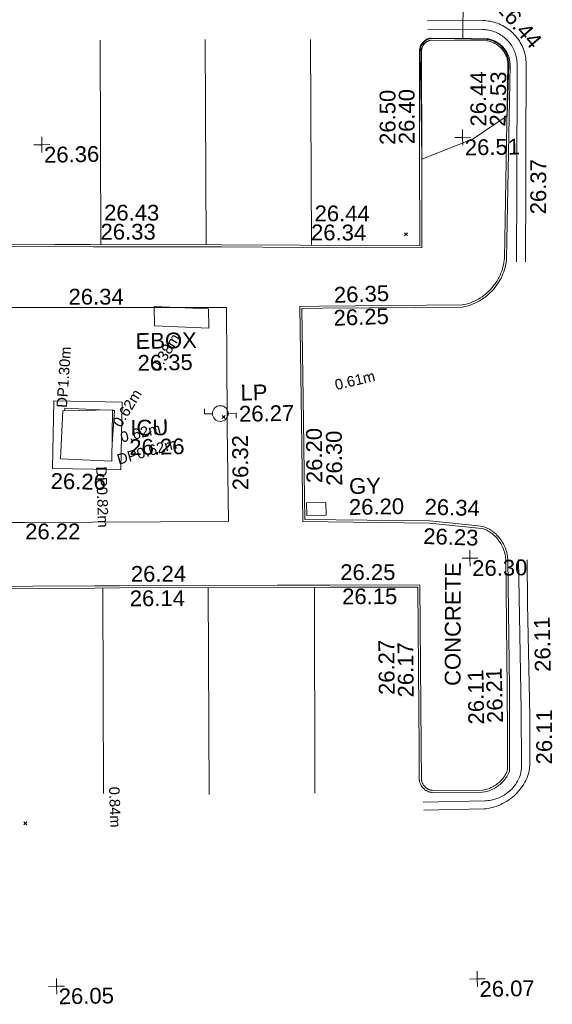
# Model space of a CAD drawing. Header units: millimetres. Extents: x -290717 to 520720, y -103372 to 287762.
# Tile 215 of 256: x 27953 to 40609, y -45354 to -21958. Entities that reach past the tile are written whole.
import ezdxf

# ---------------------------------------------------------------- set-up
doc = ezdxf.new("R2010")
doc.units = ezdxf.units.MM
doc.linetypes.add('IMPORT-UG_ELEC_LV_QLB2 _2_', pattern=[2700, 1500, -300.0000000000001, 0, -250, 150, -300.0000000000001, 0, -200])
doc.linetypes.add('IMPORT-UG_ELEC_STREET LIGHTING_QLB2 _2_', pattern=[2700, 1500, -300.0000000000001, 0, -250, 150, -300.0000000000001, 0, -200])
for name, color, linetype, lineweight, true_color in [('00_TOPO_FURN_LAMP_POST', 7, 'Continuous', 9, 0x666666), ('00_UAV_CONCRETE', 9, 'Continuous', 9, 0x808080), ('00_UAV_ESB_BOX', 240, 'Continuous', 9, 0xff003f), ('00_UAV_FOOTPATH', 7, 'Continuous', 9, 0xa50000), ('00_UAV_FURN_LAMP_POST', 7, 'Continuous', 9, 0xa50000), ('00_UAV_KERB_BOTTOM', 1, 'Continuous', 9, 0xff0000), ('00_UAV_KERB_TOP', 7, 'Continuous', 9, 0xa500a5), ('00_UAV_LEVEL_SPOT', 7, 'Continuous', 9, 0x666666), ('00_UAV_ROAD_MARKING_WHITE_CONTINUOUS', 7, 'Continuous', 9, 0x999999), ('00_UAV_ROAD_MARKING_YELLOW_CONTINUOUS', 40, 'Continuous', 9, 0xffbf00), ('00_UAV_SERV_GULLY', 7, 'Continuous', 9, 0x5252a5), ('00_UAV_SERV_IC', 5, 'Continuous', 9, 0x0000ff), ('01_DTM_CONTOUR_MNR', 7, 'Continuous', 9, 0xa5a552), ('12333-PUM-2D-U-0001-C01 - Rev2_REVIT IMPORT_dwg', 7, 'Continuous', 9, 0x767676), ('PUM-ELECTRIC-LV-QLB2', 1, 'IMPORT-UG_ELEC_LV_QLB2 _2_', 9, 0xff0000), ('PUM-ELECTRIC-MH', 1, 'Continuous', 9, 0xff0000)]:
    doc.layers.add(name, color=color, linetype=linetype, lineweight=lineweight, true_color=true_color)
doc.layers.add('00_UAV_SURVEY_TEXT', color=7, linetype='Continuous', lineweight=9)
doc.layers.add('GEN-TEXT', color=7, linetype='Continuous', lineweight=9)
doc.styles.add('Arial_1', font='arial.ttf', dxfattribs={"height": 250})
doc.styles.add('Swis721 Lt BT_2', font='swissl.ttf', dxfattribs={"height": 375})

# ---------------------------------------------------------------- blocks, each defined once
blk = doc.blocks.new('12333-PUM-2D-U-0001-C01 - Rev2_REVIT IMPORT_dwg_MSL_Lamp_Post_SYM-2077240-Site Location Plan Existing')
at = {"layer": '00_TOPO_FURN_LAMP_POST', "color": 254, "true_color": 0xcccccc, "flags": 128}
for points in [[(-500.1060478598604, 0), (-1000.212095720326, 0), (-1000.212095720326, 316.7338303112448)], [(500.1060478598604, 0), (1000.21209571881, 0), (1000.21209571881, -316.7338303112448)]]:
    blk.add_lwpolyline(points, dxfattribs=at)
at = {"layer": '00_TOPO_FURN_LAMP_POST', "color": 254, "true_color": 0xcccccc}
blk.add_circle((0, 0), 500.1060478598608, dxfattribs=at)
blk = doc.blocks.new('12333-PUM-2D-U-0001-C01 - Rev2_REVIT IMPORT_dwg_UAV-2077255-Site Location Plan Existing')
at = {"layer": '00_UAV_LEVEL_SPOT', "color": 254, "true_color": 0xcccccc, "flags": 128}
for points in [[(0, -500.0000000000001), (0, 0), (-500.0000000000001, 0)], [(500.0000000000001, 0), (0, 0), (0, 500.0000000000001)]]:
    blk.add_lwpolyline(points, dxfattribs=at)
blk = doc.blocks.new('12333-PUM-2D-U-0001-C01 - Rev2_REVIT IMPORT_dwg_MGS62954_T2_Galway_ITM_3d_Rev1-2077680-Site Location Plan Existing')
at = {"layer": '00_UAV_CONCRETE', "color": 254, "true_color": 0xcccccc, "flags": 128}
blk.add_lwpolyline([(533930117.8331283, 725522305.3232088), (533930177.8331282, 725523910.3232089), (533931801.5244974, 725523849.6244662), (533931741.5244976, 725522244.6244662), (533931578.8682298, 725522250.7050744)], close=True, dxfattribs=at)
at = {"layer": '00_UAV_ESB_BOX', "color": 254, "true_color": 0xcccccc}
for p, q in [((533932599.9, 725525650.8000001), (533932599.9, 725526108)), ((533932599.9, 725526108), (533933895.3, 725526031.8000001)), ((533933895.3, 725525574.6000001), (533933895.3, 725526031.8000001)), ((533933895.3, 725525574.6000001), (533932599.9, 725525650.8000001))]:
    blk.add_line(p, q, dxfattribs=at)
at = {"layer": '00_UAV_FOOTPATH', "color": 254, "true_color": 0xcccccc, "flags": 128}
blk.add_lwpolyline([(533934278.8331282, 725520969.3232088), (533929438.8331282, 725521036.3232087), (533929279.4545127, 725521038.870083), (533925433.8331283, 725521100.3232088), (533924280.1262257, 725521120.53304), (533920809.8331283, 725521181.3232088), (533919281.0596596, 725521214.7390225), (533918247.8331283, 725521237.3232087), (533918288.3765398, 725525203.5604309), (533918299.8331282, 725526324.3232089), (533922178.1285617, 725526270.1942079), (533922383.8331282, 725526267.3232088), (533927177.3662339, 725526185.2990123), (533927292.8331283, 725526183.3232087), (533932176.5432797, 725526097.156439), (533934320.8331282, 725526059.3232088), (533934290.8331282, 725523461.3232088), (533934289.5954804, 725523204.3049932)], close=True, dxfattribs=at)
at = {"layer": '00_UAV_KERB_BOTTOM', "color": 254, "true_color": 0xcccccc, "flags": 128}
for points in [[(533940995.0335727, 725527111.6020402), (533940994.6069677, 725527107.5128951), (533940987.7740887, 725527053.7794492), (533940978.69708, 725527000.3792682), (533940967.3918659, 725526947.4060336), (533940953.8782796, 725526894.9526792), (533940938.1800285, 725526843.1112251), (533940920.3246527, 725526791.9726193), (533940900.3434767, 725526741.6265765), (533940878.2715538, 725526692.1614207), (533940854.1476061, 725526643.6639302), (533940828.0139551, 725526596.2191862), (533940799.9164482, 725526549.9104233), (533940769.9043777, 725526504.8188826), (533940738.0303952, 725526461.0236695), (533940704.3504185, 725526418.6016164), (533940668.9235336, 725526377.6271455), (533940631.8118913, 725526338.1721404), (533940593.0805981, 725526300.305818), (533940552.7976018, 725526264.0946093), (533940511.0335726, 725526229.6020405), (533940468.5385324, 725526197.3798012), (533940424.0546863, 725526166.4741561), (533940378.3156663, 725526137.458411), (533940331.4017137, 725526110.383469), (533940283.3951318, 725526085.2968287), (533940234.3801402, 725526062.2425007), (533940184.4427282, 725526041.26093), (533940133.6705027, 725526022.3889256), (533940082.1525356, 725526005.659595), (533940029.9792069, 725525991.1022878), (533939977.2420462, 725525978.742542), (533939924.0335726, 725525968.6020404), (533936606.8367543, 725525998.8226889), (533936112.8331282, 725526003.3232089), (533936104.8331282, 725523322.3232089), (533936097.0349449, 725521497.8776157), (533936094.8599319, 725520989.0164733), (533939056.2481767, 725520901.1602777), (533940219.7596685, 725520762.664161), (533940312.5396571, 725520749.0801362), (533940373.2000744, 725520733.6401047), (533940407.2459967, 725520717.1696726), (533940440.5723447, 725520699.2879926), (533940473.1206527, 725520680.0264353), (533940504.8338202, 725520659.4187919), (533940535.6562112, 725520637.5012155), (533940542.0967925, 725520632.5024433), (533940565.5337529, 725520614.3121567), (533940594.41403, 725520589.8922967), (533940622.2463766, 725520564.2844771), (533940648.9819652, 725520537.5336218), (533940674.5738927, 725520509.6866615), (533940698.9772619, 725520480.7924491), (533940721.040729, 725520452.3919997), (533940743.0040877, 725520421.6022154), (533940763.6588384, 725520389.9197085), (533940782.9687455, 725520357.4000618), (533940800.8999332, 725520324.100325), (533940817.4209439, 725520290.0789179), (533940832.5027944, 725520255.395525), (533940846.1190255, 725520220.110993), (533940858.2457501, 725520184.2872231), (533940868.8616938, 725520147.987062), (533940877.9482325, 725520111.2741927), (533940885.4894254, 725520074.2130222), (533940891.4720426, 725520036.8685682), (533940895.8855888, 725519999.3063459), (533940898.7223206, 725519961.5922515), (533940881.9772621, 725516892.792449), (533940865.4012569, 725515749.005229), (533940854.0895418, 725514968.4676301), (533940847.4176141, 725514923.6751295), (533940833.4234122, 725514882.050553), (533940817.4622596, 725514851.537157), (533940800.2373389, 725514821.71891), (533940781.778869, 725514792.6481236), (533940762.1192323, 725514764.3757979), (533940741.292918, 725514736.9515316), (533940719.3364631, 725514710.4234369), (533940696.2883862, 725514684.8380524), (533940672.1891219, 725514660.240264), (533940647.0809482, 725514636.6732247), (533940621.0079134, 725514614.1782788), (533940594.0157585, 725514592.79489), (533940566.1518369, 725514572.5605724), (533940537.4650317, 725514553.5108236), (533940508.0056687, 725514535.6790636), (533940477.82543, 725514519.0965749), (533940446.977262, 725514503.7924491), (533940423.8619471, 725514493.3541586), (533940391.9831336, 725514480.3323696), (533940359.5869874, 725514468.6569488), (533940326.7303425, 725514458.3483794), (533940293.47084, 725514449.4247459), (533940259.8668289, 725514441.9017029), (533940203.6921822, 725514436.7019117), (533939006.6705679, 725514449.3601897), (533938989.2293665, 725514451.0982244), (533938975.2261036, 725514453.6843839), (533938961.3434209, 725514456.8546706), (533938947.6056736, 725514460.603523), (533938934.0369621, 725514464.9243641), (533938920.6610908, 725514469.809614), (533938907.5015255, 725514475.2507015), (533938894.5813522, 725514481.238082), (533938881.9232378, 725514487.7612513), (533938869.5493888, 725514494.8087654), (533938857.4815128, 725514502.3682605), (533938845.7407813, 725514510.426475), (533938834.3477914, 725514518.9692721), (533938823.3225304, 725514527.9816642), (533938812.6843402, 725514537.447841), (533938802.4518837, 725514547.3511958), (533938792.6431122, 725514557.6743542), (533938783.2752339, 725514568.3992062), (533938774.3646829, 725514579.5069368), (533938765.9270915, 725514590.9780592), (533938757.977262, 725514602.792449), (533938753.0747126, 725514610.6516477), (533938745.9600012, 725514622.9869821), (533938739.3680808, 725514635.6094296), (533938733.3105159, 725514648.4968461), (533938727.7979334, 725514661.6266227), (533938722.8400045, 725514674.9757252), (533938718.4454268, 725514688.5207348), (533938714.6219102, 725514702.2378888), (533938711.3761622, 725514716.103123), (533938708.713877, 725514730.0921128), (533938706.639725, 725514744.1803166), (533938705.1573454, 725514758.3430194), (533938705.0710009, 725514778.534616), (533938715.977262, 725515531.7924492), (533938723.8587589, 725516417.2376871), (533938749.8331283, 725519335.3232088), (533936668.3202647, 725519367.125832), (533935411.8331283, 725519386.3232089), (533931668.8329716, 725519437.2190394), (533931072.8331282, 725519445.3232087), (533926669.2536276, 725519501.6349671)], [(533926283.0335726, 725527705.6020405), (533930266.0335725, 725527624.6020405), (533931103.3074044, 725527608.1102834), (533934226.0335726, 725527546.6020405), (533936102.2199112, 725527504.7673483), (533938935.0335725, 725527441.6020404), (533938970.9423655, 725529607.2091851), (533939011.0900855, 725532028.4598575), (533939010.709923, 725532032.220527), (533939009.7463993, 725532045.2616756), (533939009.3298274, 725532058.3317331), (533939009.4609381, 725532071.4077702), (533939010.1395012, 725532084.4668468), (533939011.3643266, 725532097.4860535), (533939013.1332654, 725532110.4425492), (533939015.4432144, 725532123.313605), (533939018.2901209, 725532136.0766398), (533939021.6689907, 725532148.709263), (533939025.5738961, 725532161.1893132), (533939029.9979863, 725532173.4948955), (533939034.9335001, 725532185.6044222), (533939040.371779, 725532197.4966489), (533939046.3032824, 725532209.1507126), (533939052.7176045, 725532220.5461682), (533939059.6034922, 725532231.6630241), (533939066.9488654, 725532242.4817775), (533939074.7408379, 725532252.9834489), (533939082.9657398, 725532263.1496143), (533939091.6091419, 725532272.9624393), (533939100.6558808, 725532282.4047086), (533939110.0900853, 725532291.4598575), (533939114.264685, 725532295.2331121), (533939124.22415, 725532303.7071307), (533939134.529734, 725532311.756657), (533939145.1633576, 725532319.3675692), (533939156.1063654, 725532326.5265157), (533939167.3395599, 725532333.2209368), (533939178.8432342, 725532339.4390885), (533939190.5972072, 725532345.1700617), (533939202.5808581, 725532350.4038029), (533939214.7731636, 725532355.1311297), (533939227.1527343, 725532359.3437493), (533939239.6978522, 725532363.034271), (533939252.3865089, 725532366.1962204), (533939265.1964442, 725532368.8240507), (533939278.1051852, 725532370.9131513), (533939291.0900854, 725532372.4598575), (533940624.0900854, 725532336.4598573), (533940627.5627682, 725532335.8436006), (533940654.0434141, 725532330.4947822), (533940680.2768469, 725532324.0417613), (533940706.2170439, 725532316.4958584), (533940731.8184973, 725532307.8703121), (533940757.0362936, 725532298.1802542), (533940781.826192, 725532287.442684), (533940806.1447027, 725532275.6764398), (533940829.9491628, 725532262.9021628), (533940853.1978111, 725532249.1422639), (533940875.8498617, 725532234.4208822), (533940897.8655751, 725532218.7638443), (533940919.2063283, 725532202.1986177), (533940939.8346822, 725532184.754264), (533940959.714448, 725532166.461386), (533940978.8107495, 725532147.3520757), (533940997.0900855, 725532127.4598573), (533941014.6194825, 725532106.6971413), (533941031.1649562, 725532085.34107), (533941046.8016173, 725532063.3108795), (533941061.5020337, 725532040.6452175), (533941075.2404159, 725532017.3838478), (533941087.9926623, 725531993.5675786), (533941099.7364008, 725531969.2381915), (533941110.4510291, 725531944.4383686), (533941120.11775, 725531919.2116174), (533941128.719605, 725531893.6021941), (533941136.2415032, 725531867.6550262), (533941140.1840825, 725531851.563103), (533941142.6702489, 725531841.4156343), (533941147.9945637, 725531814.9300505), (533941152.2051072, 725531788.24474), (533941155.2944924, 725531761.4065177), (533941157.2572997, 725531734.4624672), (533941158.0900855, 725531707.4598576), (533940994.6069677, 725527107.5128951)]]:
    blk.add_lwpolyline(points, dxfattribs=at)
at = {"layer": '00_UAV_KERB_TOP', "color": 254, "true_color": 0xcccccc, "flags": 128}
blk.add_lwpolyline([(533926282.2449054, 725527655.6077409), (533930265.0169612, 725527574.6123765), (533931184.9726744, 725527556.4920264), (533934224.9839375, 725527496.6130167), (533936183.8802112, 725527452.9340811), (533938984.1929942, 725527390.4934689), (533939020.6408679, 725529588.611789), (533939061.1318985, 725532030.5670333), (533939060.5242766, 725532036.5777944), (533939059.6876581, 725532047.9012977), (533939059.3378151, 725532058.877717), (533939059.4479237, 725532069.8591577), (533939060.0177907, 725532080.8263552), (533939061.0464165, 725532091.760069), (533939062.5319963, 725532102.6411178), (533939064.4719241, 725532113.4504125), (533939066.8627965, 725532124.1689895), (533939069.700419, 725532134.7780454), (533939072.9798138, 725532145.2589681), (533939076.6952274, 725532155.5933703), (533939080.8401418, 725532165.7631223), (533939085.4072855, 725532175.7503824), (533939090.3886459, 725532185.5376301), (533939095.7754844, 725532195.1076949), (533939101.5583503, 725532204.4437878), (533939107.7270988, 725532213.5295304), (533939114.2709075, 725532222.3489822), (533939121.1782963, 725532230.8866718), (533939128.4371477, 725532239.1276209), (533939136.0347271, 725532247.0573726), (533939144.1729833, 725532254.8686426), (533939147.2363299, 725532257.6374798), (533939155.8276932, 725532264.947448), (533939164.4824684, 725532271.7075539), (533939173.4127359, 725532278.0993059), (533939182.6028288, 725532284.1114902), (533939192.0366245, 725532289.7335598), (533939201.6975728, 725532294.9556515), (533939211.5687258, 725532299.7686042), (533939221.6327654, 725532304.163974), (533939231.8720359, 725532308.13405), (533939242.2685747, 725532311.6718674), (533939252.8041421, 725532314.7712197), (533939263.4602557, 725532317.42667), (533939274.2182207, 725532319.6335588), (533939285.059164, 725532321.3880152), (533939293.384283, 725532322.3796679), (533940618.9102736, 725532286.5815164), (533940643.1172418, 725532281.6919575), (533940667.3166084, 725532275.7392853), (533940691.2454759, 725532268.7784708), (533940714.8618653, 725532260.8217245), (533940738.124345, 725532251.8830063), (533940760.992105, 725532241.9779971), (533940783.4250273, 725532231.1240741), (533940805.3837568, 725532219.3402784), (533940826.8297709, 725532206.647283), (533940847.7254457, 725532193.0673555), (533940868.0341229, 725532178.62432), (533940887.7201746, 725532163.3435144), (533940906.7490644, 725532147.2517464), (533940925.0874093, 725532130.3772463), (533940942.7030377, 725532112.7496178), (533940959.614226, 725532094.3462662), (533940975.7352629, 725532075.2469518), (533940990.9978474, 725532055.5467701), (533941005.4220863, 725532035.2247379), (533941018.9826738, 725532014.3165072), (533941031.655821, 725531992.8587582), (533941043.4192942, 725531970.8891349), (533941054.2524565, 725531948.4461796), (533941064.1363027, 725531925.5692649), (533941073.0534935, 725531902.2985246), (533941080.9883851, 725531878.6747836), (533941087.9270566, 725531854.7394855), (533941093.8573355, 725531830.5346217), (533941098.7688181, 725531806.102655), (533941102.652888, 725531781.4864479), (533941105.502731, 725531756.7291855), (533941107.3133478, 725531731.8743004), (533941107.8346926, 725531714.9699873), (533941108.0626907, 725531707.5772744), (533940945.3034704, 725527116.7901931), (533940944.9353215, 725527113.2613679), (533940938.3056284, 725527061.1257669), (533940929.5796438, 725527009.7906659), (533940918.7116227, 725526958.8660008), (533940905.7206306, 725526908.4411108), (533940890.629459, 725526858.6044582), (533940873.4645824, 725526809.4434735), (533940854.2561136, 725526761.0444021), (533940833.0377516, 725526713.4921519), (533940809.84672, 725526666.8701457), (533940784.7237038, 725526621.2601745), (533940757.7127775, 725526576.7422538), (533940728.8613274, 725526533.3944831), (533940698.2199686, 725526491.2929091), (533940665.8424566, 725526450.5113924), (533940631.7855923, 725526411.1214776), (533940596.1091234, 725526373.1922675), (533940558.8756384, 725526336.7903035), (533940520.1504571, 725526301.9794466), (533940479.9952826, 725526268.8156177), (533940439.156477, 725526237.8492326), (533940396.3862596, 725526208.1341503), (533940352.416049, 725526180.2404957), (533940307.3163428, 725526154.21259), (533940261.1662607, 725526130.0960947), (533940214.0467662, 725526107.9333186), (533940166.0405229, 725526087.7631428), (533940117.2317499, 725526069.6209521), (533940067.7060743, 725526053.5385748), (533940017.5503812, 725526039.5442244), (533939966.8526603, 725526027.662452), (533939919.5373714, 725526018.6450772), (533936533.467249, 725526049.4931821), (533936062.9834651, 725526053.779429), (533936054.8334472, 725523322.5046636), (533936047.1495078, 725521524.7873638), (533936044.652034, 725520940.4840039), (533939052.5445616, 725520851.2481551), (533940213.1818501, 725520713.094163), (533940302.724864, 725520699.9840674), (533940355.9721845, 725520686.4309078), (533940384.5287746, 725520672.6160558), (533940416.0093376, 725520655.7247554), (533940435.1365356, 725520644.405592), (533940446.7549526, 725520637.5300026), (533940476.7116811, 725520618.0637168), (533940505.8269693, 725520597.3600487), (533940534.0497387, 725520575.4553195), (533940561.3304771, 725520552.3879572), (533940587.6213249, 725520528.1984305), (533940612.8761588, 725520502.9291757), (533940637.0506735, 725520476.6245235), (533940660.119056, 725520449.3109695), (533940680.9289988, 725520422.5240769), (533940701.6908515, 725520393.4186481), (533940721.2016355, 725520363.4908819), (533940739.4420605, 725520332.7723409), (533940756.3801265, 725520301.3169153), (533940771.9861186, 725520269.1797888), (533940786.2326583, 725520236.4173412), (533940799.0947524, 725520203.0870484), (533940810.5498365, 725520169.2473835), (533940820.5778146, 725520134.9577127), (533940829.1610938, 725520100.2781914), (533940836.2846165, 725520065.2696595), (533940841.9358857, 725520029.9935337), (533940846.1049868, 725519994.511701), (533940848.7120734, 725519959.8507191), (533940831.9792388, 725516893.291138), (533940816.0821311, 725515796.3496026), (533940804.1431801, 725514972.5311041), (533940798.6148561, 725514935.4162738), (533940787.2884829, 725514901.7269301), (533940773.6429789, 725514875.6404265), (533940757.4658356, 725514847.6359981), (533940740.1301787, 725514820.3335626), (533940721.6664206, 725514793.781018), (533940702.1069532, 725514768.0249465), (533940681.4860907, 725514743.1105328), (533940659.8400083, 725514719.0814854), (533940637.2066815, 725514695.9799592), (533940613.6258165, 725514673.8464829), (533940589.1387821, 725514652.719885), (533940563.7885368, 725514632.6372296), (533940537.6195538, 725514613.6337483), (533940510.6777421, 725514595.7427791), (533940483.0103669, 725514578.9957097), (533940454.6659663, 725514563.4219196), (533940425.5706247, 725514548.9873909), (533940404.1128073, 725514539.2975844), (533940374.0453832, 725514527.0157076), (533940343.6198665, 725514516.0504926), (533940312.7618631, 725514506.3689846), (533940281.5255076, 725514497.9881676), (533940252.0690545, 725514491.3936528), (533940201.6468633, 725514486.726336), (533939009.4193316, 725514499.3339176), (533938996.2608426, 725514500.6451755), (533938985.3366086, 725514502.6626917), (533938973.4960562, 725514505.3666321), (533938961.7791189, 725514508.5640317), (533938950.2063525, 725514512.2492812), (533938938.7980599, 725514516.4159148), (533938927.5742545, 725514521.0566236), (533938916.5546272, 725514526.163266), (533938905.75851, 725514531.7268828), (533938895.2048427, 725514537.737714), (533938884.9121404, 725514544.1852143), (533938874.89846, 725514551.058073), (533938865.1813685, 725514558.3442318), (533938855.7779133, 725514566.0309094), (533938846.7045912, 725514574.1046203), (533938837.9773198, 725514582.5512005), (533938829.6114096, 725514591.3558319), (533938821.6215377, 725514600.5030677), (533938814.0217208, 725514609.976861), (533938806.8252914, 725514619.760592), (533938799.9426619, 725514629.9889958), (533938795.9549612, 725514636.3816149), (533938789.7953418, 725514647.0610315), (533938784.1730871, 725514657.8267282), (533938779.0065844, 725514668.8184175), (533938774.3048978, 725514680.0168159), (533938770.0762758, 725514691.4022776), (533938766.3281364, 725514702.9548285), (533938763.0670558, 725514714.6542016), (533938760.2987542, 725514726.4798722), (533938758.0280886, 725514738.4110948), (533938756.2590428, 725514750.4269365), (533938755.1461874, 725514761.0591909), (533938755.0725488, 725514778.2795671), (533938765.9740405, 725515531.2079924), (533938774.8382044, 725516527.0507869), (533938800.2733595, 725519384.5583876), (533936658.1866636, 725519417.2864949), (533935412.5549582, 725519436.3180157), (533931658.6984084, 725519487.3614675), (533931073.5129456, 725519495.3185871), (533926659.1189617, 725519551.7686545)], dxfattribs=at)
at = {"layer": '00_UAV_ROAD_MARKING_WHITE_CONTINUOUS', "color": 254, "true_color": 0xcccccc}
for p, q in [((533931432.0335726, 725532461.6020404), (533931360.5104628, 725527603.0441622)), ((533933861.9187781, 725527553.7739986), (533933924.0335728, 725532433.6020408)), ((533936430.0335725, 725532389.6020405), (533936368.7675501, 725527498.8239416)), ((533931264.9939458, 725519442.7102821), (533931197.8331282, 725514558.3232086)), ((533933702.8331285, 725514496.3232088), (533933767.7596036, 725519408.6786681)), ((533936290.7681561, 725519372.8943033), (533936214.8331283, 725514480.3232086))]:
    blk.add_line(p, q, dxfattribs=at)
at = {"layer": '00_UAV_ROAD_MARKING_WHITE_CONTINUOUS', "color": 254, "true_color": 0xcccccc, "flags": 128}
for points in [[(533940045.3771444, 725532352.0890143), (533940174.4749368, 725537350.3521948), (533940198.9426877, 725538297.6670617)], [(533939217.2146091, 725532780.7098987), (533940533.5541519, 725532767.6569513), (533940578.1632082, 725532764.988407), (533940621.7740969, 725532760.540584), (533940665.1604762, 725532754.2704281), (533940708.246231, 725532746.1889392), (533940750.9557744, 725532736.3102952), (533940793.2141799, 725532724.6518263), (533940834.9473119, 725532711.2339853), (533940876.0819556, 725532696.080312), (533940916.5459475, 725532679.2173909), (533940956.2682996, 725532660.6748056), (533940995.1793257, 725532640.4850852), (533941033.2107622, 725532618.6836506), (533941070.2958898, 725532595.308748), (533941106.3696479, 725532570.4013852), (533941141.3687508, 725532544.0052584), (533941175.2317987, 725532516.1666749), (533941207.1162472, 725532487.6352543), (533941225.5015203, 725532470.0895026), (533941255.4909413, 725532439.5723817), (533941284.8806897, 725532407.0464624), (533941312.882614, 725532373.3183588), (533941339.4475895, 725532338.4472418), (533941364.5290123, 725532302.4942871), (533941388.082881, 725532265.5225676), (533941410.0678739, 725532227.5969456), (533941430.4454221, 725532188.7839547), (533941449.1797765, 725532149.1516861), (533941466.2380703, 725532108.7696685), (533941481.5903776, 725532067.7087455), (533941495.2097656, 725532026.0409522), (533941507.0723411, 725531983.8393872), (533941517.1572925, 725531941.1780882), (533941525.4469283, 725531898.1318955), (533941531.9267052, 725531854.7763281), (533941536.5852554, 725531811.1874458), (533941539.4010296, 725531767.6485541), (533941540.4054799, 725531726.8730645), (533941497.1305128, 725529643.9064626), (533941480.3012677, 725528833.8595072), (533941441.3012676, 725527017.8595071)], [(533941227.0900854, 725527022.4598573), (533941266.0900854, 725528838.4598575), (533941326.0900854, 725531726.4598573), (533941325.3108552, 725531758.0925756), (533941323.061011, 725531792.8807774), (533941319.3563614, 725531827.5442504), (533941314.203406, 725531862.0221831), (533941307.6111846, 725531896.2540891), (533941299.5912623, 725531930.1799145), (533941290.1577087, 725531963.7401416), (533941279.3270734, 725531996.8758945), (533941273.3320199, 725532012.9101244), (533941267.1183571, 725532029.5290419), (533941253.5529782, 725532061.6422989), (533941238.6547347, 725532093.159328), (533941222.4497632, 725532124.0248376), (533941204.966493, 725532154.184679), (533941186.2355956, 725532183.585942), (533941166.2899308, 725532212.1770462), (533941145.164491, 725532239.9078338), (533941122.8963367, 725532266.7296549), (533941099.5245343, 725532292.5954553), (533941075.0900854, 725532317.4598576), (533941061.6779881, 725532330.2595222), (533941035.6995296, 725532353.5060376), (533941008.7703957, 725532375.6442971), (533940980.9378291, 725532396.6354624), (533940952.2506578, 725532416.442708), (533940922.7592086, 725532435.0312853), (533940892.5152194, 725532452.3685834), (533940861.5717488, 725532468.424187), (533940829.9830819, 725532483.169929), (533940797.8046361, 725532496.5799403), (533940765.0928634, 725532508.6306956), (533940731.9051509, 725532519.3010532), (533940698.2997218, 725532528.572294), (533940664.3355309, 725532536.428153), (533940630.0721632, 725532542.8548487), (533940595.5697281, 725532547.8411058), (533940560.8887548, 725532551.378177), (533940526.0900854, 725532553.4598573), (533939215.0900854, 725532566.4598575)]]:
    blk.add_lwpolyline(points, dxfattribs=at)
at = {"layer": '00_UAV_ROAD_MARKING_YELLOW_CONTINUOUS', "color": 254, "true_color": 0xcccccc, "flags": 128}
for points in [[(533941152.7249327, 725519951.6936798), (533941151.7249327, 725516367.6936797), (533941140.1393755, 725515059.5981417), (533941134.9932902, 725514972.76573), (533941132.2147096, 725514952.6168131), (533941123.196197, 725514887.2189434), (533941112.1399404, 725514851.0964651), (533941099.5807295, 725514815.4686601), (533941085.5405977, 725514780.3980323), (533941070.0441759, 725514745.9461066), (533941053.1186503, 725514712.1733242), (533941034.7937137, 725514679.1389337), (533941015.1015147, 725514646.9008887), (533940994.0765997, 725514615.5157455), (533940971.755854, 725514585.0385646), (533940970.7249327, 725514583.6936797), (533940947.0921006, 725514554.2222785), (533940922.2458639, 725514525.766369), (533940896.229812, 725514498.3758723), (533940869.0895857, 725514472.0988412), (533940840.8727981, 725514446.9813741), (533940811.6289511, 725514423.067536), (533940781.4093481, 725514400.3992792), (533940750.267005, 725514379.0163721), (533940718.2565558, 725514358.9563274), (533940685.4341575, 725514340.2543373), (533940651.8573921, 725514322.9432113), (533940617.5851645, 725514307.0533193), (533940582.6775999, 725514292.6125373), (533940547.195938, 725514279.6461993), (533940511.2024255, 725514268.177053), (533940474.7602077, 725514258.2252187), (533940437.933216, 725514249.8081555), (533940400.7860581, 725514242.9406301), (533940363.3839023, 725514237.63469), (533940325.792365, 725514233.899644), (533940288.0773941, 725514231.7420446), (533940250.3051549, 725514231.1656765), (533938790.7249327, 725514226.6936797)], [(533938798.7249327, 725514031.6936797), (533940229.7249327, 725514037.6936796), (533940280.9348967, 725514042.3697655), (533940331.9041268, 725514049.1862004), (533940382.5432054, 725514058.1310259), (533940432.7632946, 725514069.1885496), (533940482.4762912, 725514082.3393734), (533940531.5949817, 725514097.5604259), (533940580.0331953, 725514114.825004), (533940627.7059547, 725514134.1028199), (533940674.529626, 725514155.3600543), (533940720.4220644, 725514178.5594137), (533940765.3027589, 725514203.6601996), (533940783.7249327, 725514214.6936797), (533940827.036954, 725514242.4136184), (533940869.1501926, 725514271.9229617), (533940909.9907677, 725514303.1699393), (533940949.487031, 725514336.099734), (533940987.5696928, 725514370.6545753), (533941024.1719429, 725514406.7738427), (533941059.2295688, 725514444.3941704), (533941092.6810675, 725514483.4495598), (533941124.4677534, 725514523.871494), (533941154.5338621, 725514565.5890601), (533941182.8266473, 725514608.5290704), (533941209.296474, 725514652.616194), (533941233.8969052, 725514697.7730869), (533941256.584783, 725514743.9205289), (533941277.3203055, 725514790.9775614), (533941296.0670954, 725514838.8616302), (533941312.7922644, 725514887.4887307), (533941329.7144956, 725514974.7905233), (533941335.3170444, 725515059.6384243), (533941354.7249327, 725516216.6936797), (533941352.9880371, 725516993.0860586), (533941348.7249327, 725518898.6936796), (533941357.7249327, 725519938.6936797)]]:
    blk.add_lwpolyline(points, dxfattribs=at)
at = {"layer": '00_UAV_SERV_GULLY', "color": 254, "true_color": 0xcccccc}
for p, q in [((533936143.2000001, 725521078.8000002), (533936143.2000001, 725521383.6)), ((533936143.2000001, 725521383.6), (533936600.4000001, 725521383.6)), ((533936600.4000001, 725521078.8000001), (533936600.4000001, 725521383.6)), ((533936600.4000001, 725521078.8000001), (533936143.2000001, 725521078.8000002))]:
    blk.add_line(p, q, dxfattribs=at)
at = {"layer": '00_UAV_SERV_IC', "color": 254, "true_color": 0xcccccc}
for p, q in [((533930313.9, 725522526.6), (533930390.1000001, 725523669.6)), ((533930390.1000001, 725523669.6), (533931571.2000002, 725523669.6)), ((533931533.1000001, 725522450.4), (533931571.2000002, 725523669.6)), ((533931533.1000001, 725522450.4), (533930313.9, 725522526.6))]:
    blk.add_line(p, q, dxfattribs=at)
at = {"layer": '01_DTM_CONTOUR_MNR', "color": 254, "true_color": 0xcccccc, "flags": 128}
blk.add_lwpolyline([(533941129.7560977, 725531710.0000001), (533941070.0000001, 725530490), (533940248.1570407, 725529962.0368149), (533939020, 725529500), (533939025.1854317, 725530698.3427575), (533939030.0000001, 725532030.0000001), (533939032.5, 725532095.5), (533939050.0000001, 725532182.0000001), (533939059, 725532198.0000002), (533939100.9285715, 725532255.4285715), (533939120.9285715, 725532275.4285716), (533939194.8571429, 725532337.8571429), (533939214.9411767, 725532347.6470588), (533939230, 725532350), (533939254.9411765, 725532357.6470588), (533939270.0000001, 725532360), (533939286.0000001, 725532360), (533939847.8451178, 725532342.020202), (533940241.6101695, 725532329.8305086), (533940620, 725532315.5), (533940638.0000001, 725532314.0000002), (533940675.7777779, 725532303.111111), (533940700.7058824, 725532296.764706), (533940751.263158, 725532278.1578947), (533940799.7307693, 725532262.8846153), (533940816.2500001, 725532251.7499999), (533940864.6875002, 725532223.875), (533940933.0000001, 725532173), (533941009.5454546, 725532085.909091), (533941033.2500001, 725532051.6250001), (533941066.3333334, 725531990), (533941085.0000001, 725531935.0000001), (533941105, 725531885.0000001), (533941117.5000002, 725531844.5000001), (533941122.5000002, 725531784.5000001), (533941130.0000001, 725531742.0000002)], close=True, dxfattribs=at)
at = {"xscale": 0.375, "yscale": 0.375, "zscale": 0.375}
for name, p in [('12333-PUM-2D-U-0001-C01 - Rev2_REVIT IMPORT_dwg_UAV-2077255-Site Location Plan Existing', (533930000.0000001, 725530000)), ('12333-PUM-2D-U-0001-C01 - Rev2_REVIT IMPORT_dwg_UAV-2077255-Site Location Plan Existing', (533940000.0000001, 725530000)), ('12333-PUM-2D-U-0001-C01 - Rev2_REVIT IMPORT_dwg_MSL_Lamp_Post_SYM-2077240-Site Location Plan Existing', (533934129.8331282, 725523539.3232088)), ('12333-PUM-2D-U-0001-C01 - Rev2_REVIT IMPORT_dwg_UAV-2077255-Site Location Plan Existing', (533940000.0000001, 725520000.0000001)), ('12333-PUM-2D-U-0001-C01 - Rev2_REVIT IMPORT_dwg_UAV-2077255-Site Location Plan Existing', (533930000.0000001, 725510000)), ('12333-PUM-2D-U-0001-C01 - Rev2_REVIT IMPORT_dwg_UAV-2077255-Site Location Plan Existing', (533940000.0000001, 725510000))]:
    blk.add_blockref(name, p, dxfattribs=at)
at = {"layer": '00_UAV_CONCRETE', "color": 251, "true_color": 0x666666, "insert": (533930078.6267051, 725522197.3086567), "char_height": 375, "width": 1495.902363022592, "attachment_point": 1, "rotation": 357.8590986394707, "line_spacing_factor": 1.005061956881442, "style": 'Swis721 Lt BT_2'}
blk.add_mtext('26.26', dxfattribs=at)
at = {"layer": '00_UAV_ESB_BOX', "color": 251, "true_color": 0x666666, "char_height": 375, "attachment_point": 1, "line_spacing_factor": 1.005061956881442, "style": 'Swis721 Lt BT_2'}
for s, insert, width in [('EBOX', (533932145.2785155, 725525482.7736402), 1619.373669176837), ('26.35', (533932183.7730086, 725524963.4252557), 1495.902363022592)]:
    blk.add_mtext(s, dxfattribs=dict(at, insert=insert, width=width))
at = {"layer": '00_UAV_FOOTPATH', "color": 251, "true_color": 0x666666, "char_height": 375, "width": 1495.902363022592, "attachment_point": 1, "line_spacing_factor": 1.005061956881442, "style": 'Swis721 Lt BT_2'}
for s, insert, rotation in [('26.34', (533930574.6420028, 725526566.888837), 358.9891947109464), ('26.32', (533934391.806849, 725521710.4146336), 89.72409950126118), ('26.22', (533929446.4107612, 725521006.5945992), 359.0844899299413)]:
    blk.add_mtext(s, dxfattribs=dict(at, insert=insert, rotation=rotation))
at = {"layer": '00_UAV_FURN_LAMP_POST', "color": 251, "true_color": 0x666666, "char_height": 375, "attachment_point": 1, "line_spacing_factor": 1.005061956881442, "style": 'Swis721 Lt BT_2'}
for s, insert, width in [('LP', (533934615.9781426, 725524214.0271224), 707.5855621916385), ('26.27', (533934573.2333154, 725523712.1132046), 1495.902363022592)]:
    blk.add_mtext(s, dxfattribs=dict(at, insert=insert, width=width))
at = {"layer": '00_UAV_KERB_BOTTOM', "color": 251, "true_color": 0x666666, "char_height": 375, "width": 1495.902363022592, "attachment_point": 1, "line_spacing_factor": 1.005061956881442, "style": 'Swis721 Lt BT_2'}
for s, insert, rotation in [('26.44', (533940191.3258225, 725530253.4206921), 89.28676091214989), ('26.40', (533938479.9256032, 725529865.385295), 89.05004295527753), ('26.33', (533931363.0115532, 725528098.3205645), 358.87159267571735), ('26.34', (533936363.1975366, 725527994.3008443), 358.72264597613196), ('26.25', (533936856.9438301, 725525952.4463298), 1.025162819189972), ('26.20', (533936147.4736235, 725521849.186821), 89.56013369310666), ('26.23', (533938910.1049926, 725520732.9280616), 357.12639672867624), ('26.14', (533931903.3216005, 725519374.3333505), 359.2397035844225), ('26.15', (533936950.319872, 725519333.8268672), 359.12466824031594), ('26.17', (533938230.8739722, 725516719.6338581), 89.49001411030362), ('26.11', (533939894.6206876, 725516046.5959032), 89.85740282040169)]:
    blk.add_mtext(s, dxfattribs=dict(at, insert=insert, rotation=rotation))
at = {"layer": '00_UAV_KERB_TOP', "color": 251, "true_color": 0x666666, "char_height": 375, "width": 1495.902363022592, "attachment_point": 1, "line_spacing_factor": 1.005061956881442, "style": 'Swis721 Lt BT_2'}
for s, insert, rotation in [('26.53', (533940646.4208601, 725530247.770437), 87.99759610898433), ('26.50', (533938026.5303679, 725529855.129896), 89.05004295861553), ('26.43', (533931454.5856853, 725528549.7676235), 358.8715926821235), ('26.44', (533936456.0744378, 725528445.505434), 358.72264597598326), ('26.35', (533936873.3726953, 725526496.6867514), 1.0251628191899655), ('26.30', (533936620.1226572, 725521776.9543127), 89.56013369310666), ('26.34', (533938954.7894622, 725521432.3894026), 357.12639672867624), ('26.24', (533931939.8494822, 725519954.2297633), 359.2402044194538), ('26.25', (533936915.8746152, 725519908.4077591), 359.1246682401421), ('26.27', (533937778.7104561, 725516785.9273912), 89.49001411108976), ('26.21', (533940344.7204831, 725516072.4669952), 90.59120285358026)]:
    blk.add_mtext(s, dxfattribs=dict(at, insert=insert, rotation=rotation))
at = {"layer": '00_UAV_LEVEL_SPOT', "char_height": 375, "width": 1495.902363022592, "attachment_point": 1, "line_spacing_factor": 1.005061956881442, "style": 'Swis721 Lt BT_2'}
for s, insert in [('26.36', (533930048.475159, 725529946.7845222)), ('26.51', (533940048.475159, 725529946.7845222)), ('26.30', (533940048.475159, 725519946.7845223)), ('26.05', (533930048.475159, 725509946.7845222)), ('26.07', (533940048.475159, 725509946.7845222))]:
    blk.add_mtext(s, dxfattribs=dict(at, insert=insert))
at = {"layer": '00_UAV_ROAD_MARKING_WHITE_CONTINUOUS', "color": 251, "true_color": 0x666666, "char_height": 375, "width": 1495.902363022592, "attachment_point": 1, "line_spacing_factor": 1.005061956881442, "style": 'Swis721 Lt BT_2'}
for s, insert, rotation in [('26.44', (533941115.4053403, 725533295.3793916), 309.82436166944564), ('26.37', (533941575.2346573, 725528145.7651799), 88.80221823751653)]:
    blk.add_mtext(s, dxfattribs=dict(at, insert=insert, rotation=rotation))
at = {"layer": '00_UAV_ROAD_MARKING_YELLOW_CONTINUOUS', "color": 251, "true_color": 0x666666, "char_height": 375, "width": 1495.902363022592, "attachment_point": 1, "line_spacing_factor": 1.005061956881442, "style": 'Swis721 Lt BT_2'}
for insert, rotation in [((533941497.5847778, 725517268.6427917), 90.12817826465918), ((533941489.7476018, 725515073.4917814), 89.07318851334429)]:
    blk.add_mtext('26.11', dxfattribs=dict(at, insert=insert, rotation=rotation))
at = {"layer": '00_UAV_SERV_GULLY', "color": 251, "true_color": 0x666666, "char_height": 375, "attachment_point": 1, "line_spacing_factor": 1.005061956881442, "style": 'Swis721 Lt BT_2'}
for s, insert, width in [('GY', (533937156.259339, 725521949.6658523), 821.5590755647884), ('26.20', (533937145.6633617, 725521451.9791332), 1495.902363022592)]:
    blk.add_mtext(s, dxfattribs=dict(at, insert=insert, width=width))
at = {"layer": '00_UAV_SERV_IC', "color": 251, "true_color": 0x666666, "char_height": 375, "attachment_point": 1, "line_spacing_factor": 1.005061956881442, "style": 'Swis721 Lt BT_2'}
for s, insert, width in [('ICU', (533931985.1698814, 725523424.0660671), 1021.012723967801), ('26.26', (533931953.5100227, 725522965.3078114), 1495.902363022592)]:
    blk.add_mtext(s, dxfattribs=dict(at, insert=insert, width=width))
at = {"layer": '00_UAV_SURVEY_TEXT', "color": 251, "true_color": 0x666666, "insert": (533939347.4602757, 725516975.3820186), "char_height": 375, "width": 3286.236302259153, "attachment_point": 1, "rotation": 88.84185981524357, "line_spacing_factor": 1.005061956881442, "style": 'Swis721 Lt BT_2'}
blk.add_mtext('CONCRETE', dxfattribs=at)
blk = doc.blocks.new('12333-PUM-2D-U-0001-C01 - Rev2_REVIT IMPORT_dwg-1620468-Site Location Plan Existing')
at = {"layer": 'GEN-TEXT', "color": 253, "true_color": 0xaaaaaa}
for p, q in [((297497.9948138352, -88165.71151767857), (297568.7054919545, -88095.00083955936)), ((297568.7054919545, -88165.71151767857), (297497.9948138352, -88095.00083955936)), ((293090.9948138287, -92431.71151774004), (293161.705491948, -92361.00083962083)), ((293161.705491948, -92431.71151774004), (293090.9948138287, -92361.00083962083)), ((288212.9948138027, -102001.7115176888), (288283.7054919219, -101931.0008395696)), ((288283.7054919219, -102001.7115176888), (288212.9948138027, -101931.0008395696))]:
    blk.add_line(p, q, dxfattribs=at)
at = {"layer": 'PUM-ELECTRIC-MH', "color": 21, "true_color": 0xffaaaa, "flags": 128}
for points in [[(289348.9452083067, -92184.75617864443), (289354.3501528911, -92121.35617865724), (290351.8434854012, -92184.75617866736)], [(290491.2732136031, -92193.61823767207), (290534.3501528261, -92196.35617872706), (290466.2100444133, -92995.63965056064)]]:
    blk.add_lwpolyline(points, dxfattribs=at)
blk.add_blockref('12333-PUM-2D-U-0001-C01 - Rev2_REVIT IMPORT_dwg_MGS62954_T2_Galway_ITM_3d_Rev1-2077680-Site Location Plan Existing', (-533641079.6498471, -725615854.3561786))
at = {"layer": 'PUM-ELECTRIC-LV-QLB2', "char_height": 250, "attachment_point": 2, "line_spacing_factor": 0.9417779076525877, "style": 'Arial_1'}
for s, insert, width, rotation in [('0.38m', (291661.9232434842, -90772.75340949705), 1160.025439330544, 57.325708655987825), ('DP1.30m', (289219.0191324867, -91374.01365315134), 1738.507782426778, 85.18537046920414), ('0.61m', (296233.2664094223, -91459.60639461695), 1160.025439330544, 12.466802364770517), ('0.62m', (290731.4507838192, -92078.50204200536), 1160.025439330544, 57.325708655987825), ('0.62m', (291115.3326386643, -92615.12545564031), 1160.025439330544, 12.466802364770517), ('DP0.62m', (291255.4073916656, -93063.0186678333), 1738.507782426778, 14.752897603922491), ('DP0.82m', (290337.1441263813, -94246.43211951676), 1738.507782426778, 270.95805715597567), ('0.84m', (290507.5741525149, -101618.5496158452), 1160.025439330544, 270.95805715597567)]:
    blk.add_mtext(s, dxfattribs=dict(at, insert=insert, width=width, rotation=rotation))

msp = doc.modelspace()

# ---------------------------------------------------------------- block references
at = {"layer": '12333-PUM-2D-U-0001-C01 - Rev2_REVIT IMPORT_dwg', "color": 254, "linetype": 'IMPORT-UG_ELEC_STREET LIGHTING_QLB2 _2_', "true_color": 0xffd4d4, "rotation": 0.9999999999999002}
msp.add_blockref('12333-PUM-2D-U-0001-C01 - Rev2_REVIT IMPORT_dwg-1620468-Site Location Plan Existing', (-261895.0770586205, 55869.5817132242), dxfattribs=at)

doc.saveas('drawing.dxf')
